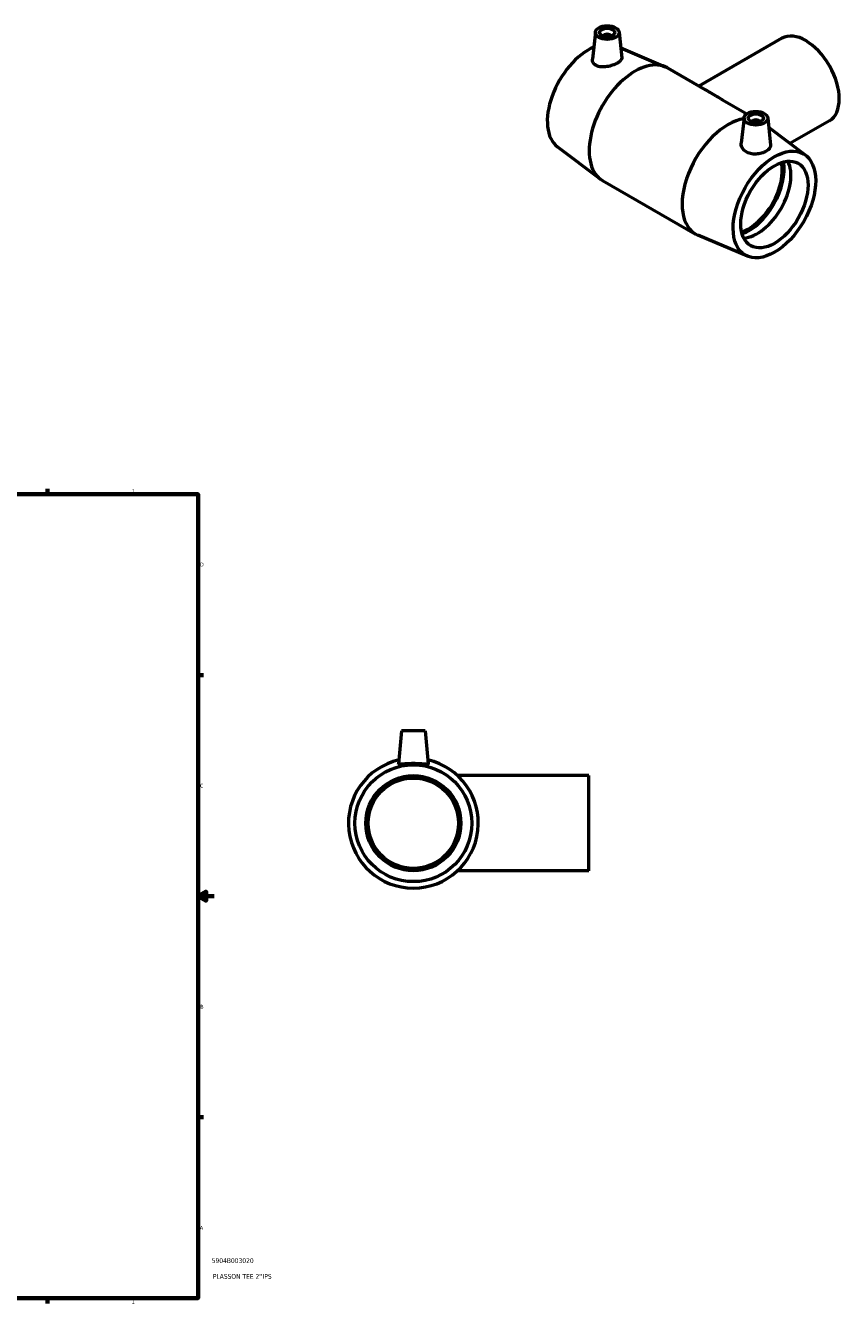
# Model space of a CAD drawing. Header units: inches. Extents: x -1.7 to 49.5, y -2 to 32.7.
# Tile 5 of 5: x 29.2 to 49.5, y 0.6 to 32.7. Entities that reach past the tile are written whole.
import ezdxf

# ---------------------------------------------------------------- set-up
doc = ezdxf.new("R2010")
doc.units = ezdxf.units.IN
doc.header["$MEASUREMENT"] = 0
for name, color, linetype, lineweight in [('Border (ANSI)', 7, 'Continuous', 70), ('Title (ANSI)', 7, 'Continuous', 50), ('Visible (ANSI)', 7, 'Continuous', 50)]:
    doc.layers.add(name, color=color, linetype=linetype, lineweight=lineweight)
doc.styles.add('Note Text (ANSI)', font='tahoma.ttf')
doc.styles.add('Text Style29', font='tahoma.ttf')

# ---------------------------------------------------------------- blocks, each defined once
blk = doc.blocks.new('Borders Default Border')
at = {"layer": 'Border (ANSI)'}
for p, q in [((4.25, 21), (4.25, 21.134)), ((8.5, 21), (8.5, 21.134)), ((12.75, 21), (12.75, 21.134)), ((21.25, 21), (21.25, 21.134)), ((25.5, 21), (25.5, 21.134)), ((29.75, 21), (29.75, 21.134)), ((0.5, 16.5), (0.366, 16.5)), ((33.5, 16.5), (33.634, 16.5)), ((0.5, 5.5), (0.366, 5.5)), ((33.5, 5.5), (33.634, 5.5)), ((4.25, 1), (4.25, 0.866)), ((8.5, 1), (8.5, 0.866)), ((12.75, 1), (12.75, 0.866)), ((21.25, 1), (21.25, 0.866)), ((25.5, 1), (25.5, 0.866)), ((29.75, 1), (29.75, 0.866))]:
    blk.add_line(p, q, dxfattribs=at)
at = {"layer": 'Border (ANSI)', "flags": 128}
for points in [[(17, 21.4), (17, 21), (16.885, 21.2), (17.115, 21.2), (17, 21)], [(0.5, 1), (0.5, 21), (33.5, 21), (33.5, 1), (0.5, 1)], [(0.1, 11), (0.5, 11), (0.3, 11.115), (0.3, 10.885), (0.5, 11)], [(33.9, 11), (33.5, 11), (33.7, 11.115), (33.7, 10.885), (33.5, 11)], [(17, 0.6), (17, 1), (16.885, 0.8), (17.115, 0.8), (17, 1)]]:
    blk.add_lwpolyline(points, dxfattribs=at)
at = {"layer": 'Border (ANSI)', "color": 5, "true_color": 0x0000ff, "char_height": 0.0945, "attachment_point": 7, "style": 'Note Text (ANSI)'}
for s, insert in [('8', (2.094, 21.038)), ('7', (6.346, 21.04)), ('6', (10.595, 21.038)), ('5', (14.847, 21.038)), ('4', (19.092, 21.04)), ('3', (23.346, 21.038)), ('2', (27.596, 21.04)), ('1', (31.854, 21.04)), ('D', (0.378, 19.203)), ('D', (33.553, 19.203)), ('C', (0.378, 13.701)), ('C', (33.552, 13.701)), ('B', (0.384, 8.203)), ('B', (33.558, 8.203)), ('A', (0.373, 2.703)), ('A', (33.547, 2.703)), ('8', (2.094, 0.863)), ('7', (6.346, 0.866)), ('6', (10.595, 0.864)), ('5', (14.847, 0.864)), ('4', (19.092, 0.866)), ('3', (23.346, 0.864)), ('2', (27.596, 0.866)), ('1', (31.854, 0.866))]:
    blk.add_mtext(s, dxfattribs=dict(at, insert=insert))
blk = doc.blocks.new('Title Blocks ANSI - Large')
at = {"layer": 'Title (ANSI)', "color": 5, "true_color": 0x0000ff, "style": 'Text Style29'}
for tag, p in [('PART_NUMBER_001', (0.341, 0.873)), ('DESCRIPTION_001', (0.369, 0.481))]:
    blk.add_attdef(tag, p, '', height=0.12, dxfattribs=at)

msp = doc.modelspace()

# ---------------------------------------------------------------- linework, layer by layer
at = {"layer": 'Visible (ANSI)'}
for p, q in [((43.389, 32.495), (43.317, 31.82)), ((43.978, 32.495), (44.047, 31.858)), ((44.021, 32.103), (45.125, 31.634)), ((48.033, 32.344), (45.966, 31.154)), ((45.183, 31.605), (46.127, 31.061)), ((46.552, 30.816), (47.161, 30.466)), ((47.089, 30.365), (47.021, 29.735)), ((47.678, 30.365), (47.751, 29.688)), ((49.214, 30.294), (48.23, 29.727)), ((48.62, 29.435), (47.704, 30.122)), ((42.447, 29.644), (43.517, 28.842)), ((43.571, 28.806), (45.884, 27.474)), ((47.173, 26.922), (45.942, 27.445)), ((38.565, 15.116), (38.492, 14.289)), ((39.155, 15.116), (38.565, 15.116)), ((39.155, 15.116), (39.228, 14.289)), ((43.23, 13.999), (39.959, 13.999)), ((43.23, 11.633), (43.23, 13.999)), ((43.23, 11.633), (39.959, 11.633))]:
    msp.add_line(p, q, dxfattribs=at)
for radius in [1.454, 1.183, 1.124]:
    msp.add_circle((38.86, 12.816), radius, dxfattribs=at)
msp.add_arc((38.86, 12.816), 1.615, 102.834, 77.166, dxfattribs=at)
for centre, major_axis, ratio in [((43.684, 32.485), (-0.295, 0), 0.575862), ((43.684, 32.485), (0.189, 0), 0.575862), ((47.383, 30.355), (-0.295, 0), 0.575862), ((47.383, 30.355), (-0.189, 0), 0.575862), ((47.846, 28.208), (0.725, 1.26), 0.578093), ((47.846, 28.208), (0.59, 1.025), 0.578093)]:
    msp.add_ellipse(centre, major_axis=major_axis, ratio=ratio, dxfattribs=at)
for centre, major_axis, ratio, start_param, end_param in [((43.684, 32.388), (-0.0945, 0), 0.575862, 3.183661, 6.241117), ((48.624, 31.319), (-0.59, 1.025), 0.578093, 3.141593, 6.283185), ((43.221, 30.871), (-0.725, -1.26), 0.578093, 3.800323, 6.213147), ((44.377, 30.205), (0.806, 1.4), 0.578093, 0, 3.141593), ((46.69, 28.874), (-0.806, -1.4), 0.578093, 3.570665, 6.353223), ((47.383, 30.258), (-0.0945, 0), 0.575862, 3.183661, 6.241117), ((47.207, 28.576), (0.59, 1.025), 0.578093, 3.71116, 5.713618), ((47.207, 28.576), (0.622, 1.081), 0.578093, 3.736557, 5.688221), ((47.42, 28.453), (-0.59, -1.025), 0.578093, 0.367745, 2.773848)]:
    msp.add_ellipse(centre, major_axis=major_axis, ratio=ratio, start_param=start_param, end_param=end_param, dxfattribs=at)
for points, knots in [([(43.415, 31.663), (43.384, 31.678), (43.358, 31.7), (43.323, 31.751), (43.315, 31.781), (43.316, 31.813), (43.316, 31.816), (43.317, 31.82)], [0, 0, 0, 0, 0.3439009, 0.3439009, 0.6878018, 0.6878018, 0.7333656, 0.7333656, 0.7333656, 0.7333656]), ([(44.047, 31.858), (44.047, 31.856), (44.047, 31.854), (44.047, 31.832), (44.038, 31.811), (44, 31.768), (43.972, 31.747), (43.906, 31.709), (43.864, 31.69), (43.773, 31.658), (43.724, 31.646), (43.631, 31.631), (43.581, 31.628), (43.49, 31.636), (43.448, 31.647), (43.415, 31.663)], [3.442398, 3.442398, 3.442398, 3.442398, 3.484896, 3.484896, 3.841229, 3.841229, 4.197563, 4.197563, 4.553896, 4.553896, 4.91023, 4.91023, 5.273153, 5.273153, 5.636077, 5.636077, 5.636077, 5.636077]), ([(46.552, 30.816), (46.533, 30.827), (46.514, 30.838), (46.429, 30.887), (46.367, 30.922), (46.255, 30.986), (46.205, 31.016), (46.149, 31.048), (46.138, 31.055), (46.127, 31.061)], [8.776775, 8.776775, 8.776775, 8.776775, 8.945126, 8.945126, 9.547369, 9.547369, 10.149612, 10.149612, 10.317963, 10.317963, 10.317963, 10.317963]), ([(47.132, 29.523), (47.098, 29.545), (47.068, 29.575), (47.029, 29.643), (47.02, 29.68), (47.02, 29.721), (47.02, 29.728), (47.021, 29.735)], [0, 0, 0, 0, 0.3629238, 0.3629238, 0.7258477, 0.7258477, 0.797999, 0.797999, 0.797999, 0.797999]), ([(47.751, 29.688), (47.751, 29.683), (47.751, 29.678), (47.75, 29.649), (47.741, 29.624), (47.703, 29.577), (47.675, 29.555), (47.611, 29.518), (47.57, 29.5), (47.481, 29.475), (47.433, 29.466), (47.343, 29.461), (47.295, 29.464), (47.205, 29.484), (47.164, 29.502), (47.132, 29.523)], [3.496216, 3.496216, 3.496216, 3.496216, 3.564831, 3.564831, 3.910692, 3.910692, 4.256553, 4.256553, 4.602414, 4.602414, 4.948276, 4.948276, 5.292176, 5.292176, 5.636077, 5.636077, 5.636077, 5.636077]), ([(39.228, 14.289), (39.228, 14.288), (39.228, 14.288), (39.226, 14.283), (39.216, 14.281), (39.178, 14.281), (39.149, 14.283), (39.084, 14.288), (39.043, 14.292), (38.954, 14.296), (38.905, 14.298), (38.815, 14.298), (38.766, 14.296), (38.677, 14.292), (38.636, 14.288), (38.571, 14.283), (38.542, 14.281), (38.504, 14.281), (38.494, 14.283), (38.492, 14.288)], [2.84685, 2.84685, 2.84685, 2.84685, 2.877029, 2.877029, 3.22093, 3.22093, 3.564831, 3.564831, 3.910692, 3.910692, 4.256553, 4.256553, 4.602414, 4.602414, 4.948276, 4.948276, 5.292176, 5.292176, 5.636077, 5.636077, 5.636077, 5.636077])]:
    msp.add_open_spline(points, degree=3, knots=knots, dxfattribs=at)
msp.add_open_spline([(38.492, 14.288), (38.492, 14.288), (38.492, 14.288), (38.492, 14.289)], degree=3, dxfattribs=at)

# ---------------------------------------------------------------- block references
msp.add_blockref('Borders Default Border', (0, 0))
msp.add_blockref('Title Blocks ANSI - Large', (33.5, 1)).add_auto_attribs({'PART_NUMBER_001': '5904B003020', 'DESCRIPTION_001': "PLASSON TEE 2''IPS"})

doc.saveas('drawing.dxf')
